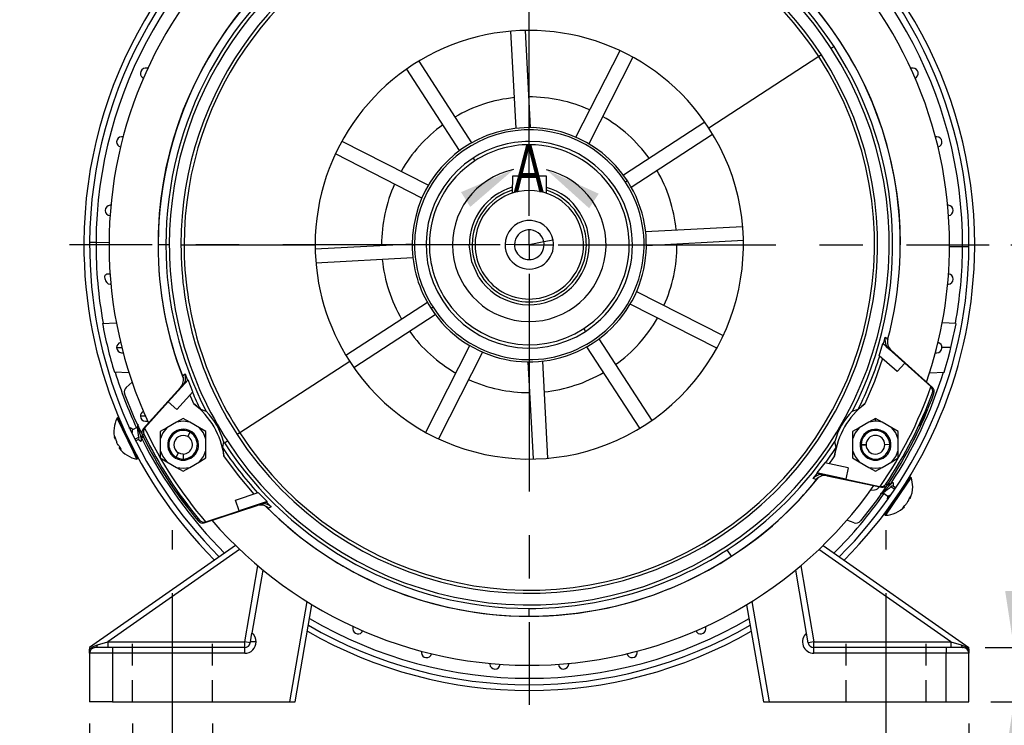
# Model space of a CAD drawing. Header units: inches. Extents: x 0 to 33, y 0 to 25.5.
# Tile 8 of 15: x 22.6 to 29.4, y 5.1 to 10. Entities that reach past the tile are written whole.
import ezdxf

# ---------------------------------------------------------------- set-up
doc = ezdxf.new("R2010")
doc.units = ezdxf.units.IN
doc.header["$LTSCALE"] = 3
doc.header["$MEASUREMENT"] = 0
doc.linetypes.add('CENTERX2', pattern=[0.8, 0.5, -0.1, 0.1, -0.1])
doc.linetypes.add('HIDDEN', pattern=[0.075, 0.05, -0.025])
doc.layers.add('CENTER', color=40, linetype='CENTERX2')
doc.layers.add('HIDDEN', color=102, linetype='HIDDEN')
doc.layers.add('DIMENSIONS', color=140, linetype='Continuous', lineweight=25)
doc.layers.add('TEXT', color=140, linetype='Continuous', lineweight=25)
doc.styles.add('SLDTEXTSTYLE0', font='TXT', dxfattribs={"width": 0.7})
doc.dimstyles.new('SLDDIMSTYLE0', dxfattribs={"dimtxt": 0.208333, "dimasz": 0.39, "dimexe": 0, "dimexo": 0.0625, "dimgap": 0.052083, "dimtad": 0, "dimtih": 1, "dimtoh": 1, "dimrnd": 1e-09, "dimdsep": 46, "dimtxsty": 'SLDTEXTSTYLE0', "dimsah": 1, "dimcen": 0.09, "dimadec": 0, "dimazin": 2, "dimtfac": 1, "dimtmove": 0, "dimatfit": 0, "dimfxl": 0, "dimfrac": 2, "dimtolj": 1, "dimtzin": 12, "dimarcsym": 0})
doc.dimstyles.new('SLDDIMSTYLE1', dxfattribs={"dimtxt": 0.208333, "dimasz": 0.39, "dimexe": 0, "dimexo": 0.0625, "dimgap": 0.052083, "dimtad": 0, "dimtih": 1, "dimtoh": 1, "dimrnd": 1e-09, "dimzin": 12, "dimdsep": 46, "dimtxsty": 'SLDTEXTSTYLE0', "dimsah": 1, "dimcen": 0.09, "dimadec": 0, "dimazin": 3, "dimtfac": 1, "dimtofl": 0, "dimtmove": 0, "dimatfit": 3, "dimfxl": 0, "dimfrac": 2, "dimtolj": 1, "dimtzin": 12, "dimarcsym": 0})
doc.dimstyles.new('SLDDIMSTYLE4', dxfattribs={"dimtxt": 0.208333, "dimasz": 0.39, "dimexe": 0, "dimexo": 0.0625, "dimgap": 0.052083, "dimtad": 0, "dimtih": 1, "dimtoh": 1, "dimrnd": 1e-09, "dimzin": 12, "dimdsep": 46, "dimtxsty": 'SLDTEXTSTYLE0', "dimsah": 1, "dimcen": 0, "dimadec": 0, "dimazin": 3, "dimtfac": 1, "dimtofl": 0, "dimtmove": 0, "dimatfit": 3, "dimfxl": 0, "dimfrac": 2, "dimtolj": 1, "dimtzin": 12, "dimarcsym": 0})

# ---------------------------------------------------------------- blocks, each defined once
blk = doc.blocks.new('_D_11')
at = {"layer": 'DIMENSIONS'}
for p, q in [((23.3547, 5.1509), (23.3547, 4.4251)), ((23.9059, 5.1509), (23.9059, 4.4251)), ((23.3547, 4.8001), (22.5615, 4.8001)), ((23.9059, 4.8001), (24.6559, 4.8001)), ((21.7556, 4.6673), (21.6856, 4.6673)), ((21.6856, 4.6673), (21.6856, 4.336)), ((22.3748, 4.6673), (22.4448, 4.6673)), ((22.4448, 4.6673), (22.4448, 4.336)), ((21.6856, 4.336), (21.7556, 4.336)), ((22.4448, 4.336), (22.3748, 4.336))]:
    blk.add_line(p, q, dxfattribs=at)
for points in [[(23.3547, 4.8001), (22.9647, 4.8601), (22.9647, 4.7401)], [(23.9059, 4.8001), (24.2959, 4.7401), (24.2959, 4.8601)]]:
    blk.add_solid(points, dxfattribs=at)
at = {"layer": 'DIMENSIONS', "char_height": 0.20833, "attachment_point": 1, "style": 'SLDTEXTSTYLE0'}
for s, insert in [('2X', (21.8852, 5.2481)), ('0.55', (21.7556, 4.9825)), ('14.0', (21.7556, 4.6045))]:
    blk.add_mtext(s, dxfattribs=dict(at, insert=insert))
blk = doc.blocks.new('_D_13')
at = {"layer": 'DIMENSIONS'}
for p, q in [((27.0874, 12.8993), (27.4773, 12.8993)), ((27.6573, 12.8993), (30.4446, 12.8993)), ((30.0696, 12.8993), (30.0696, 11.0533)), ((29.6734, 10.6745), (29.6034, 10.6745)), ((29.6034, 10.6745), (29.6034, 10.3432)), ((30.4659, 10.6745), (30.5359, 10.6745)), ((30.5359, 10.6745), (30.5359, 10.3432)), ((29.6034, 10.3432), (29.6734, 10.3432)), ((30.5359, 10.3432), (30.4659, 10.3432)), ((30.0696, 8.4505), (30.0696, 10.2965)), ((29.4118, 8.4505), (30.4446, 8.4505))]:
    blk.add_line(p, q, dxfattribs=at)
for points in [[(30.0696, 12.8993), (30.0096, 12.5093), (30.1296, 12.5093)], [(30.0696, 8.4505), (30.1296, 8.8405), (30.0096, 8.8405)]]:
    blk.add_solid(points, dxfattribs=at)
at = {"layer": 'DIMENSIONS', "char_height": 0.20833, "attachment_point": 1, "style": 'SLDTEXTSTYLE0'}
for s, insert in [('4.45', (29.76, 10.9897)), ('113.0', (29.6734, 10.6117))]:
    blk.add_mtext(s, dxfattribs=dict(at, insert=insert))
blk = doc.blocks.new('_D_14')
at = {"layer": 'DIMENSIONS'}
for p, q in [((29.4118, 8.4505), (30.4525, 8.4505)), ((30.0775, 8.4505), (30.0775, 7.2541)), ((29.7679, 6.8753), (29.6979, 6.8753)), ((29.6979, 6.8753), (29.6979, 6.544)), ((30.3871, 6.8753), (30.4571, 6.8753)), ((30.4571, 6.8753), (30.4571, 6.544)), ((29.6979, 6.544), (29.7679, 6.544)), ((30.4571, 6.544), (30.3871, 6.544)), ((30.0775, 5.3009), (30.0775, 6.4973)), ((29.2724, 5.3009), (30.4525, 5.3009))]:
    blk.add_line(p, q, dxfattribs=at)
for points in [[(30.0775, 8.4505), (30.0175, 8.0605), (30.1375, 8.0605)], [(30.0775, 5.3009), (30.1375, 5.6909), (30.0175, 5.6909)]]:
    blk.add_solid(points, dxfattribs=at)
at = {"layer": 'DIMENSIONS', "char_height": 0.20833, "attachment_point": 1, "style": 'SLDTEXTSTYLE0'}
for s, insert in [('3.15', (29.7679, 7.1905)), ('80.0', (29.7679, 6.8125))]:
    blk.add_mtext(s, dxfattribs=dict(at, insert=insert))
blk = doc.blocks.new('_D_15')
at = {"layer": 'DIMENSIONS'}
for p, q in [((23.0594, 5.1509), (23.0594, 4.8901)), ((29.1224, 5.1509), (29.1224, 3.2009)), ((23.0594, 4.7101), (23.0594, 3.2009)), ((23.0594, 3.5759), (25.4122, 3.5759)), ((25.6947, 3.5754), (25.6247, 3.5754)), ((25.6247, 3.5754), (25.6247, 3.2441)), ((26.4872, 3.5754), (26.5572, 3.5754)), ((26.5572, 3.5754), (26.5572, 3.2441)), ((29.1224, 3.5759), (26.7696, 3.5759)), ((25.6247, 3.2441), (25.6947, 3.2441)), ((26.5572, 3.2441), (26.4872, 3.2441))]:
    blk.add_line(p, q, dxfattribs=at)
for points in [[(23.0594, 3.5759), (23.4494, 3.5159), (23.4494, 3.6359)], [(29.1224, 3.5759), (28.7324, 3.6359), (28.7324, 3.5159)]]:
    blk.add_solid(points, dxfattribs=at)
at = {"layer": 'DIMENSIONS', "char_height": 0.20833, "attachment_point": 1, "style": 'SLDTEXTSTYLE0'}
for s, insert in [('6.06', (25.7813, 3.8906)), ('154.0', (25.6947, 3.5127))]:
    blk.add_mtext(s, dxfattribs=dict(at, insert=insert))
blk = doc.blocks.new('_D_16')
at = {"layer": 'DIMENSIONS'}
for p, q in [((29.4319, 5.6749), (29.4319, 6.4249)), ((29.2331, 5.6749), (29.8069, 5.6749)), ((29.2724, 5.3009), (29.8069, 5.3009)), ((29.4319, 4.7237), (29.4319, 5.3009)), ((29.6898, 4.7237), (29.4319, 4.7237)), ((30.0656, 4.7233), (29.9956, 4.7233)), ((29.9956, 4.7233), (29.9956, 4.392)), ((30.5115, 4.7233), (30.5815, 4.7233)), ((30.5815, 4.7233), (30.5815, 4.392)), ((29.9956, 4.392), (30.0656, 4.392)), ((30.5815, 4.392), (30.5115, 4.392))]:
    blk.add_line(p, q, dxfattribs=at)
for points in [[(29.4319, 5.6749), (29.4919, 6.0649), (29.3719, 6.0649)], [(29.4319, 5.3009), (29.3719, 4.9109), (29.4919, 4.9109)]]:
    blk.add_solid(points, dxfattribs=at)
at = {"layer": 'DIMENSIONS', "char_height": 0.20833, "attachment_point": 1, "style": 'SLDTEXTSTYLE0'}
for s, insert in [('0.37', (29.9789, 5.0385)), ('9.5', (30.0656, 4.6605))]:
    blk.add_mtext(s, dxfattribs=dict(at, insert=insert))
blk = doc.blocks.new('_D_17')
at = {"layer": 'DIMENSIONS'}
for p, q in [((22.7118, 11.3572), (22.6418, 11.3572)), ((22.6418, 11.3572), (22.6418, 11.0259)), ((23.5043, 11.3572), (23.5743, 11.3572)), ((23.5743, 11.3572), (23.5743, 11.0259)), ((23.8728, 11.3572), (23.6443, 11.3572)), ((24.5382, 10.4852), (23.8728, 11.3572)), ((22.6418, 11.0259), (22.7118, 11.0259)), ((23.5743, 11.0259), (23.5043, 11.0259))]:
    blk.add_line(p, q, dxfattribs=at)
blk.add_solid([(24.5382, 10.4852), (24.3493, 10.8316), (24.2539, 10.7588)], dxfattribs=at)
at = {"layer": 'DIMENSIONS', "char_height": 0.20833, "attachment_point": 1, "style": 'SLDTEXTSTYLE0'}
for s, insert in [('%%c', (22.641, 11.6724)), ('5.12', (22.9558, 11.6724)), ('130.0', (22.7118, 11.2944))]:
    blk.add_mtext(s, dxfattribs=dict(at, insert=insert))
blk = doc.blocks.new('SW_CENTERMARKSYMBOL_1')
at = {"layer": 'CENTER', "color": 0}
for p, q in [((0, 0.2), (0, 3.1709)), ((0, 0), (0, 0.1)), ((-0.2, 0), (-3.1709, 0)), ((0, 0), (-0.1, 0)), ((0, 0), (0, -0.1)), ((0, 0), (0.1, 0)), ((0.2, 0), (3.1709, 0)), ((0, -0.2), (0, -3.1709))]:
    blk.add_line(p, q, dxfattribs=at)

msp = doc.modelspace()

# ---------------------------------------------------------------- linework, layer by layer
for p, q in [((25.9996, 9.2524), (25.9646, 9.9215)), ((26.0629, 9.9266), (26.0979, 9.2576)), ((26.4128, 9.1906), (26.717, 9.7876)), ((28.1923, 9.8151), (28.1725, 9.8023)), ((25.3286, 9.7148), (25.6935, 9.1529)), ((26.8047, 9.7429), (26.5005, 9.1459)), ((28.087, 9.7468), (27.3291, 9.2546)), ((28.1051, 9.7585), (28.087, 9.7468)), ((23.4613, 9.6677), (23.4437, 9.667)), ((25.6109, 9.0993), (25.246, 9.6612)), ((28.7381, 9.667), (28.7205, 9.6677)), ((27.3016, 9.2954), (26.7398, 8.9305)), ((23.2906, 9.195), (23.2801, 9.1946)), ((26.7934, 8.848), (27.3552, 9.2129)), ((28.9018, 9.1946), (28.8913, 9.195)), ((24.7985, 9.1642), (25.3955, 8.8601)), ((26.0909, 9.1395), (26.0909, 9.1622)), ((25.3508, 8.7724), (24.7539, 9.0765)), ((25.7033, 9.0474), (25.7157, 9.0283)), ((25.9741, 8.9233), (25.9738, 8.8057)), ((26.2103, 8.9226), (25.9741, 8.9233)), ((26.21, 8.8051), (26.2103, 8.9226)), ((26.7678, 8.8901), (26.7546, 8.8815)), ((23.2061, 8.7223), (23.2017, 8.7222)), ((28.9801, 8.7222), (28.9758, 8.7223)), ((26.8928, 8.5418), (27.5619, 8.5769)), ((23.1037, 8.4649), (23.0595, 8.4651)), ((23.1934, 8.4644), (23.1037, 8.4649)), ((23.5854, 8.4505), (23.5319, 8.4505)), ((23.609, 8.4505), (23.5854, 8.4505)), ((23.6894, 8.4505), (23.7109, 8.4505)), ((23.7109, 8.4505), (24.6146, 8.4505)), ((24.6148, 8.4224), (25.2839, 8.4575)), ((25.1506, 8.4505), (25.0725, 8.4505)), ((25.2838, 8.4505), (25.2996, 8.4505)), ((25.9886, 8.4508), (25.9236, 8.451)), ((26.0909, 8.4505), (25.9886, 8.4508)), ((26.1914, 8.47), (26.0909, 8.4505)), ((26.0909, 8.4505), (26.1933, 8.4502)), ((26.2552, 8.4824), (26.1914, 8.47)), ((26.1933, 8.4502), (26.2583, 8.45)), ((26.7799, 8.4505), (26.8026, 8.4505)), ((27.567, 8.4786), (26.898, 8.4435)), ((27.1094, 8.4505), (27.5673, 8.4505)), ((29.0782, 8.4361), (28.9885, 8.4366)), ((29.1224, 8.4359), (29.0782, 8.4361)), ((25.289, 8.3592), (24.62, 8.3241)), ((23.2061, 8.1787), (23.2017, 8.1788)), ((28.9758, 8.1787), (28.9801, 8.1788)), ((26.8311, 8.1286), (27.428, 7.8245)), ((25.3885, 8.053), (24.8266, 7.6881)), ((25.4273, 8.0195), (25.4141, 8.0109)), ((27.3833, 7.7368), (26.7864, 8.0409)), ((24.8802, 7.6056), (25.4421, 7.9705)), ((23.1482, 7.9089), (23.2437, 7.9123)), ((29.0333, 7.9089), (28.9381, 7.9123)), ((26.4662, 7.8727), (26.4786, 7.8536)), ((28.5323, 7.7671), (28.5447, 7.8132)), ((28.5447, 7.8132), (28.5622, 7.8022)), ((23.2459, 7.7418), (23.2813, 7.7419)), ((25.3772, 7.1581), (25.6814, 7.7551)), ((26.8533, 7.1862), (26.4884, 7.7481)), ((26.571, 7.8017), (26.9359, 7.2398)), ((28.5036, 7.6855), (28.5274, 7.7695)), ((28.5274, 7.7695), (28.6796, 7.6348)), ((28.5328, 7.7668), (28.5274, 7.7695)), ((28.5532, 7.7543), (28.5519, 7.7498)), ((28.5519, 7.7498), (28.5693, 7.7341)), ((28.5693, 7.7341), (28.5532, 7.7543)), ((28.9979, 7.7418), (28.936, 7.7418)), ((23.2801, 7.7064), (23.2902, 7.7073)), ((23.2801, 7.7064), (23.2906, 7.706)), ((25.7691, 7.7104), (25.4649, 7.1134)), ((28.6269, 7.5763), (28.5036, 7.6855)), ((28.5858, 7.7236), (28.5693, 7.7341)), ((28.8702, 7.4675), (28.5858, 7.7236)), ((28.8913, 7.706), (28.9018, 7.7064)), ((24.8527, 7.6464), (24.0949, 7.1543)), ((26.119, 6.9744), (26.0839, 7.6434)), ((26.1822, 7.6486), (26.2173, 6.9795)), ((28.6796, 7.6348), (28.6269, 7.5763)), ((28.6796, 7.6348), (28.8591, 7.4732)), ((23.3309, 7.5684), (23.2307, 7.5719)), ((23.7009, 7.5474), (23.7172, 7.5602)), ((28.8517, 7.5684), (28.9519, 7.5719)), ((23.3117, 7.4675), (23.3522, 7.504)), ((23.6017, 7.3687), (23.739, 7.5186)), ((23.701, 7.479), (23.6857, 7.4668)), ((23.7149, 7.5008), (23.701, 7.479)), ((23.701, 7.479), (23.7167, 7.4964)), ((23.7167, 7.4964), (23.7149, 7.5008)), ((23.739, 7.5186), (23.7339, 7.5153)), ((23.7714, 7.4374), (23.739, 7.5186)), ((26.0909, 7.5102), (26.0909, 7.4321)), ((28.8591, 7.4732), (28.8702, 7.4675)), ((28.8605, 7.4719), (28.8591, 7.4732)), ((23.6857, 7.4668), (23.4297, 7.1824)), ((23.6602, 7.316), (23.7714, 7.4374)), ((28.8808, 7.4247), (28.8705, 7.43)), ((23.6017, 7.3687), (23.4401, 7.1892)), ((23.6602, 7.316), (23.6017, 7.3687)), ((23.4449, 7.2695), (23.4095, 7.2694)), ((23.8231, 7.3174), (23.8629, 7.3043)), ((28.3181, 7.3027), (28.3588, 7.3173)), ((23.2561, 7.2595), (23.249, 7.2561)), ((23.3614, 7.0227), (23.249, 7.2561)), ((23.3685, 7.0261), (23.2561, 7.2595)), ((23.4437, 7.234), (23.4604, 7.2354)), ((23.4437, 7.234), (23.4613, 7.2334)), ((23.659, 7.2283), (23.592, 7.1896)), ((23.7042, 7.2544), (23.659, 7.2283)), ((23.7495, 7.2283), (23.7042, 7.2544)), ((23.8165, 7.1896), (23.7495, 7.2283)), ((28.4324, 7.2283), (28.3654, 7.1896)), ((28.4776, 7.2544), (28.4324, 7.2283)), ((28.4776, 7.2347), (28.4324, 7.2283)), ((28.4776, 7.2347), (28.4776, 7.2544)), ((28.5229, 7.2283), (28.4776, 7.2544)), ((28.5898, 7.1896), (28.5229, 7.2283)), ((23.3898, 7.1928), (23.3554, 7.1763)), ((23.4333, 7.145), (23.4236, 7.1387)), ((23.4297, 7.1824), (23.4401, 7.1892)), ((23.4388, 7.1878), (23.4401, 7.1892)), ((23.592, 7.1896), (23.5468, 7.1635)), ((23.5468, 7.1635), (23.5468, 7.1112)), ((23.655, 7.1578), (23.6511, 7.1646)), ((23.7042, 7.1788), (23.7042, 7.171)), ((23.7361, 7.1284), (23.753, 7.1581)), ((23.8617, 7.1635), (23.8165, 7.1896)), ((23.8617, 7.1112), (23.8617, 7.1635)), ((24.0949, 7.1543), (24.0768, 7.1425)), ((28.3654, 7.1896), (28.3201, 7.1635)), ((28.3201, 7.1635), (28.3201, 7.1112)), ((28.5308, 7.1646), (28.5268, 7.1578)), ((28.6351, 7.1635), (28.5898, 7.1896)), ((28.6351, 7.1112), (28.6351, 7.1635)), ((28.7583, 7.1387), (28.6961, 7.0211)), ((23.2347, 7.1252), (23.2318, 7.1238)), ((23.2329, 7.1177), (23.2318, 7.1238)), ((23.2373, 7.1198), (23.2329, 7.1177)), ((23.2339, 7.1269), (23.2361, 7.1223)), ((23.2343, 7.1121), (23.2393, 7.1145)), ((23.2428, 7.1009), (23.2439, 7.0948)), ((23.371, 7.1119), (23.3993, 7.1255)), ((23.3975, 7.1091), (23.3772, 7.0993)), ((23.4309, 7.1252), (23.4198, 7.1199)), ((23.5468, 7.1112), (23.5468, 7.0339)), ((23.8027, 7.0726), (23.8105, 7.0726)), ((23.8617, 7.0339), (23.8617, 7.1112)), ((23.9812, 7.0804), (23.9756, 7.0531)), ((23.9833, 7.0956), (23.9812, 7.0804)), ((23.9896, 7.0859), (24.0094, 7.0987)), ((28.2062, 7.053), (28.1976, 7.0941)), ((28.3201, 7.1112), (28.3201, 7.0339)), ((28.3792, 7.0726), (28.4133, 7.0726)), ((28.4133, 7.0722), (28.3792, 7.072)), ((28.4133, 7.0722), (28.4133, 7.0726)), ((28.576, 7.0731), (28.5419, 7.0729)), ((28.576, 7.0726), (28.5839, 7.0726)), ((28.6351, 7.0339), (28.6351, 7.1112)), ((23.264, 7.0505), (23.2694, 7.0532)), ((23.2666, 7.0477), (23.271, 7.0498)), ((23.2698, 7.0524), (23.2724, 7.047)), ((23.2732, 7.0452), (23.2703, 7.0438)), ((23.3614, 7.0227), (23.3685, 7.0261)), ((23.3857, 6.9723), (23.3614, 7.0227)), ((23.3928, 6.9757), (23.3685, 7.0261)), ((23.5468, 7.0339), (23.5468, 6.9816)), ((23.6555, 6.987), (23.6724, 7.0167)), ((23.7042, 7.0082), (23.7042, 6.9741)), ((23.8617, 6.9816), (23.8617, 7.0339)), ((28.3201, 7.0339), (28.3201, 6.9816)), ((28.6351, 6.9816), (28.6351, 7.0339)), ((23.3928, 6.9757), (23.3857, 6.9723)), ((23.5468, 6.9816), (23.592, 6.9555)), ((23.592, 6.9555), (23.659, 6.9168)), ((23.7495, 6.9168), (23.8165, 6.9555)), ((23.7535, 6.9873), (23.7574, 6.9805)), ((23.8165, 6.9555), (23.8617, 6.9816)), ((28.128, 6.9483), (28.074, 6.8796)), ((28.2888, 6.9127), (28.128, 6.9483)), ((28.3201, 6.9816), (28.3654, 6.9555)), ((28.3654, 6.9555), (28.4324, 6.9168)), ((28.4284, 6.9873), (28.4245, 6.9805)), ((28.5229, 6.9168), (28.5898, 6.9555)), ((28.5898, 6.9555), (28.6351, 6.9816)), ((23.6212, 6.7964), (23.5505, 6.9091)), ((23.659, 6.9168), (23.7042, 6.8907)), ((23.7042, 6.8907), (23.7495, 6.9168)), ((28.2724, 6.8357), (28.074, 6.8796)), ((28.074, 6.8796), (28.0793, 6.8769)), ((28.1043, 6.8714), (28.1014, 6.8677)), ((28.1014, 6.8677), (28.1273, 6.8665)), ((28.1273, 6.8665), (28.1043, 6.8714)), ((28.1273, 6.8665), (28.1454, 6.8594)), ((28.1454, 6.8594), (28.5197, 6.7798)), ((28.2888, 6.9127), (28.2724, 6.8357)), ((28.4324, 6.9168), (28.4776, 6.8907)), ((28.4776, 6.8907), (28.5229, 6.9168)), ((28.068, 6.8323), (28.0489, 6.84)), ((28.2724, 6.8357), (28.5087, 6.7854)), ((28.6857, 6.805), (28.5398, 6.5909)), ((28.6922, 6.8006), (28.5463, 6.5865)), ((28.5503, 6.8017), (28.5606, 6.7964)), ((28.5687, 6.8095), (28.5788, 6.8026)), ((28.5993, 6.7886), (28.6179, 6.7759)), ((28.7172, 6.8512), (28.6857, 6.805)), ((28.6922, 6.8006), (28.6857, 6.805)), ((28.7237, 6.8468), (28.6922, 6.8006)), ((28.7172, 6.8512), (28.7237, 6.8468)), ((24.0658, 6.6914), (24.222, 6.7436)), ((24.222, 6.7436), (24.2829, 6.6809)), ((28.4447, 6.7606), (28.4717, 6.7615)), ((28.5197, 6.7798), (28.5087, 6.7854)), ((28.5106, 6.7851), (28.5087, 6.7854)), ((28.5307, 6.7401), (28.5622, 6.7186)), ((28.6102, 6.7643), (28.5842, 6.782)), ((23.8501, 6.5351), (24.214, 6.6534)), ((24.0902, 6.6165), (24.0658, 6.6914)), ((24.2829, 6.6809), (24.0902, 6.6165)), ((24.214, 6.6534), (24.2313, 6.6624)), ((24.2313, 6.6624), (24.2536, 6.6696)), ((24.2313, 6.6624), (24.2569, 6.6662)), ((24.2569, 6.6662), (24.2536, 6.6696)), ((24.2779, 6.6777), (24.2829, 6.6809)), ((24.2784, 6.678), (24.3121, 6.6441)), ((28.6838, 6.6587), (28.6885, 6.6628)), ((28.7168, 6.7023), (28.7118, 6.7057)), ((28.7123, 6.7064), (28.7157, 6.7114)), ((28.7179, 6.706), (28.7139, 6.7087)), ((28.7168, 6.7129), (28.7195, 6.7111)), ((23.8604, 6.5418), (24.0902, 6.6165)), ((24.3121, 6.6441), (24.2938, 6.6345)), ((28.5398, 6.5909), (28.5463, 6.5865)), ((28.6657, 6.638), (28.6686, 6.6422)), ((28.6668, 6.6396), (28.6695, 6.6377)), ((28.6742, 6.6418), (28.6695, 6.6377)), ((28.6702, 6.6445), (28.6742, 6.6418)), ((28.6783, 6.6458), (28.6737, 6.6489)), ((23.8077, 6.5473), (23.8174, 6.5536)), ((23.8604, 6.5418), (23.8501, 6.5351)), ((23.8604, 6.5418), (23.8587, 6.5413)), ((28.3318, 6.5351), (28.2799, 6.552)), ((24.0649, 6.3789), (23.0594, 5.6749)), ((24.0938, 6.3511), (23.1843, 5.7143)), ((27.4847, 6.3043), (27.4556, 6.3492)), ((28.9976, 5.7143), (28.0881, 6.3511)), ((28.117, 6.3789), (29.1224, 5.6749)), ((24.1286, 5.7143), (24.2192, 6.2385)), ((24.2541, 6.2095), (24.179, 5.7748)), ((28.0028, 5.7748), (27.9278, 6.2095)), ((27.9627, 6.2385), (28.0532, 5.7143)), ((24.5563, 5.9927), (24.4368, 5.3009)), ((27.6256, 5.9927), (27.7451, 5.3009)), ((24.4768, 5.3009), (24.5924, 5.9705)), ((26.0909, 5.8914), (26.0909, 5.945)), ((27.5895, 5.9705), (27.7051, 5.3009)), ((24.1686, 5.7143), (24.179, 5.7748)), ((24.8738, 5.8209), (24.8744, 5.8033)), ((27.3075, 5.8033), (27.3081, 5.8209)), ((28.0144, 5.7076), (28.0028, 5.7748)), ((23.1129, 5.6942), (23.1843, 5.7143)), ((23.1843, 5.7143), (23.1843, 5.6749)), ((23.1843, 5.7143), (24.1286, 5.7143)), ((24.1674, 5.7076), (24.1286, 5.7143)), ((24.1286, 5.6749), (24.1286, 5.7143)), ((24.1674, 5.7076), (24.1686, 5.7143)), ((24.2074, 5.7143), (24.1686, 5.7143)), ((28.0532, 5.7143), (28.0144, 5.7076)), ((28.0532, 5.7143), (28.9976, 5.7143)), ((28.0532, 5.6749), (28.0532, 5.7143)), ((28.9976, 5.7143), (28.9976, 5.6749)), ((28.9976, 5.7143), (29.069, 5.6942)), ((23.0594, 5.6355), (23.0594, 5.6645)), ((23.0594, 5.6355), (23.0594, 5.3009)), ((23.2169, 5.6355), (23.0594, 5.6355)), ((23.2169, 5.6749), (23.0988, 5.6749)), ((23.2169, 5.6749), (23.2169, 5.6355)), ((24.1286, 5.6749), (23.2169, 5.6749)), ((23.2169, 5.6355), (23.2169, 5.3009)), ((24.1286, 5.6355), (23.2169, 5.6355)), ((24.1286, 5.6355), (24.1286, 5.6749)), ((25.3465, 5.6502), (25.3468, 5.6396)), ((26.835, 5.6396), (26.8354, 5.6502)), ((28.0532, 5.6355), (28.0532, 5.6749)), ((28.9649, 5.6749), (28.0532, 5.6749)), ((28.9649, 5.6355), (28.0532, 5.6355)), ((28.9649, 5.6749), (28.9649, 5.6355)), ((29.0831, 5.6749), (28.9649, 5.6749)), ((28.9976, 5.6749), (28.9649, 5.6749)), ((28.9649, 5.3009), (28.9649, 5.6355)), ((29.1224, 5.6355), (28.9649, 5.6355)), ((29.1224, 5.6645), (29.1224, 5.6355)), ((29.1224, 5.3009), (29.1224, 5.6355)), ((25.8191, 5.5657), (25.8193, 5.5613)), ((26.3626, 5.5613), (26.3627, 5.5657)), ((23.2169, 5.3009), (23.0594, 5.3009)), ((23.2169, 5.3009), (24.4368, 5.3009)), ((24.4368, 5.3009), (24.4768, 5.3009)), ((27.7051, 5.3009), (27.7451, 5.3009)), ((27.7451, 5.3009), (28.9649, 5.3009)), ((28.9649, 5.3009), (29.1224, 5.3009))]:
    msp.add_line(p, q)
at = {"flags": 128}
for points in [[(25.7442, 8.2254), (25.6946, 8.3331), (25.6775, 8.4505)], [(23.1675, 8.2143), (23.1651, 8.2312), (23.1656, 8.2357), (23.1668, 8.2395), (23.169, 8.2427), (23.172, 8.2455), (23.1788, 8.2491), (23.1862, 8.2506), (23.201, 8.2498)], [(28.9518, 7.5741), (28.9516, 7.5735), (28.9565, 7.5893), (28.9657, 7.6207), (28.9783, 7.6657), (28.9927, 7.7205), (28.9979, 7.7418)], [(28.5267, 7.6666), (28.4701, 7.5087), (28.4033, 7.355)], [(23.7172, 7.5602), (23.7291, 7.5292), (23.7344, 7.5156)], [(23.4324, 7.1226), (23.3676, 7.2593), (23.3011, 7.4247)], [(23.7785, 7.355), (23.7643, 7.3855), (23.7505, 7.4162)], [(23.3919, 7.2132), (23.3907, 7.2012), (23.3894, 7.1894)], [(23.4128, 7.0972), (23.4176, 7.0987), (23.4162, 7.1138), (23.4098, 7.1389), (23.4014, 7.1681), (23.3944, 7.1948), (23.3918, 7.212), (23.3922, 7.2125)], [(23.7495, 7.2283), (23.7042, 7.2347), (23.659, 7.2283)], [(23.2317, 7.13), (23.2325, 7.1294), (23.2339, 7.1269)], [(23.3011, 7.1671), (23.3008, 7.1675), (23.2988, 7.1708)], [(23.3355, 7.1842), (23.3352, 7.1866), (23.3401, 7.1882)], [(23.3606, 7.175), (23.3504, 7.1815), (23.34, 7.1882)], [(23.3557, 7.1758), (23.3544, 7.1754), (23.353, 7.1703), (23.3535, 7.1613), (23.354, 7.1579)], [(23.4198, 7.1354), (23.4204, 7.127), (23.42, 7.1239)], [(23.592, 7.1896), (23.5638, 7.1536), (23.5468, 7.1112)], [(23.8617, 7.1112), (23.8447, 7.1536), (23.8165, 7.1896)], [(28.3654, 7.1896), (28.3372, 7.1536), (28.3201, 7.1112)], [(28.6351, 7.1112), (28.6181, 7.1536), (28.5898, 7.1896)], [(28.7612, 7.1489), (28.7608, 7.1452), (28.7583, 7.1387)], [(23.2552, 7.0706), (23.2538, 7.0726), (23.2533, 7.0734)], [(23.3409, 7.0833), (23.3404, 7.0848), (23.3403, 7.0851)], [(23.3956, 7.1082), (23.4024, 7.1039), (23.4128, 7.0971)], [(23.4178, 7.0998), (23.419, 7.1118), (23.4202, 7.1236)], [(23.2666, 7.0477), (23.2648, 7.0498), (23.264, 7.0505)], [(23.2724, 7.047), (23.2738, 7.0439), (23.2742, 7.042), (23.2736, 7.0414), (23.272, 7.0423), (23.2703, 7.0438)], [(23.5468, 7.0339), (23.5638, 6.9915), (23.592, 6.9555)], [(23.7042, 7.0082), (23.6878, 7.0104), (23.6724, 7.0167)], [(23.8165, 6.9555), (23.8447, 6.9915), (23.8617, 7.0339)], [(24.1941, 6.7331), (24.0858, 6.861), (23.986, 6.9957)], [(28.1959, 6.9957), (28.1766, 6.9681), (28.1569, 6.9407)], [(28.3201, 7.0339), (28.3372, 6.9915), (28.3654, 6.9555)], [(28.5898, 6.9555), (28.6181, 6.9915), (28.6351, 7.0339)], [(23.659, 6.9168), (23.7042, 6.9104), (23.7495, 6.9168)], [(28.0489, 6.84), (28.0697, 6.8657), (28.0788, 6.8771)], [(28.4324, 6.9168), (28.4776, 6.9104), (28.5229, 6.9168)], [(23.6286, 6.7888), (23.6256, 6.791), (23.6212, 6.7964)], [(28.5702, 6.8121), (28.4842, 6.6876), (28.3742, 6.5473)], [(28.602, 6.8078), (28.5983, 6.8113), (28.5859, 6.8025), (28.5674, 6.7844), (28.5463, 6.7625), (28.5267, 6.7431), (28.5131, 6.7322), (28.5125, 6.7323)], [(28.5655, 6.7948), (28.5723, 6.7995), (28.5753, 6.8007)], [(28.5972, 6.8108), (28.5863, 6.8059), (28.5754, 6.8011)], [(28.6011, 6.7874), (28.6014, 6.7955), (28.602, 6.8079)], [(28.512, 6.7317), (28.5229, 6.7367), (28.5338, 6.7415)], [(28.5625, 6.7191), (28.5634, 6.7182), (28.5686, 6.7195), (28.5761, 6.7244), (28.5828, 6.7297)], [(28.65, 6.7525), (28.6489, 6.7513), (28.6487, 6.7511)], [(28.5605, 6.7198), (28.5602, 6.7116), (28.5595, 6.6993)], [(28.5973, 6.6761), (28.5971, 6.6757), (28.5953, 6.6723)], [(28.7047, 6.6866), (28.7028, 6.6824), (28.7023, 6.6816)], [(28.7157, 6.7114), (28.7177, 6.7141), (28.7191, 6.7154), (28.7199, 6.7152), (28.7199, 6.7133), (28.7195, 6.7111)], [(28.7179, 6.706), (28.7171, 6.7034), (28.7168, 6.7023)], [(28.6641, 6.6346), (28.6642, 6.6356), (28.6657, 6.638)], [(23.0594, 5.6645), (23.0849, 5.6823), (23.1129, 5.6942)], [(23.0594, 5.6749), (23.0594, 5.6723), (23.0594, 5.6645)], [(23.1129, 5.6942), (23.1117, 5.69), (23.1103, 5.6862), (23.1087, 5.6829), (23.1069, 5.6801), (23.105, 5.6778), (23.103, 5.6762), (23.1009, 5.6752), (23.0988, 5.6749)], [(29.069, 5.6942), (29.0702, 5.69), (29.0716, 5.6862), (29.0732, 5.6829), (29.075, 5.6801), (29.0769, 5.6778), (29.0789, 5.6762), (29.0809, 5.6752), (29.0831, 5.6749)], [(29.069, 5.6942), (29.097, 5.6823), (29.1224, 5.6645)], [(29.1224, 5.6645), (29.1224, 5.6723), (29.1224, 5.6749)]]:
    msp.add_lwpolyline(points, dxfattribs=at)
for centre, radius, start, end in [((26.0909, 8.4505), 3.0709, 119.85161, 179.72447), ((26.0909, 8.4505), 3.0315, 120.25895, 179.72447), ((26.0909, 8.4505), 3.0315, 0, 59.71119), ((26.0909, 8.4505), 3.0709, 0, 60.13228), ((26.0909, 8.4505), 2.9873, 120.80723, 179.72447), ((26.0909, 8.4505), 2.9873, 359.72447, 59.23142), ((26.0909, 8.4505), 2.482, 32.99954, 180.00046), ((26.0909, 8.4505), 2.5056, 33, 87.22455), ((26.0982, 8.4538), 2.5522, 359.92689, 81.11031), ((26.1017, 8.4575), 2.5474, 344.9188, 81.0812), ((26.0815, 8.4549), 2.5501, 104.82895, 180.09885), ((26.0909, 8.4505), 2.4016, 33, 180), ((26.0909, 8.4505), 2.38, 33, 180), ((26.0909, 8.4505), 2.8976, 131.71761, 180), ((26.0909, 8.4505), 2.5591, 123, 180), ((26.0909, 8.4505), 2.8976, 0, 48.28239), ((26.0909, 8.4505), 2.5056, 123, 180), ((26.0909, 8.4505), 1.4764, 33, 180), ((26.0909, 8.4505), 2.482, 213, 33), ((26.0909, 8.4505), 2.5056, 332.73494, 33), ((26.0909, 8.4505), 2.4016, 213, 33), ((26.0909, 8.4505), 2.38, 213, 33), ((23.4449, 9.6316), 0.0354, 91.97017, 180.02965), ((28.7369, 9.6316), 0.0355, 293.70436, 88.00001), ((23.445, 9.6316), 0.0355, 180, 246.29564), ((26.0909, 8.4505), 1.0184, 95.76973, 120.23027), ((26.0909, 8.4505), 1.0184, 65.76973, 90.23027), ((26.0909, 8.4505), 1.0184, 35.76973, 60.23027), ((26.0909, 8.4505), 1.4764, 213, 33), ((26.0909, 8.4505), 1.0184, 125.76973, 150.23027), ((26.0909, 8.4505), 0.8071, 33, 180), ((26.0909, 8.4505), 0.7913, 32.99994, 179.9999), ((23.2813, 9.1592), 0.0354, 91.9693, 180.03056), ((28.9006, 9.1592), 0.0355, 283.80224, 88.00349), ((23.2813, 9.1592), 0.0355, 180, 256.19428), ((26.0909, 8.4505), 0.7117, 90, 123), ((26.0909, 8.4505), 0.689, 90, 123), ((26.0909, 8.4505), 0.7117, 0, 90), ((26.0909, 8.4505), 0.689, 33, 90), ((26.0909, 8.4505), 0.7117, 123, 303), ((26.0909, 8.4505), 0.689, 123, 180), ((26.0909, 8.4505), 1.0184, 5.76973, 30.23027), ((26.0909, 8.4505), 1.0184, 155.76973, 180), ((26.0909, 8.4505), 0.8071, 213, 33), ((26.0909, 8.4505), 0.7913, 213, 33), ((26.0908, 8.4506), 0.4132, 106.43002, 180.01029), ((26.0909, 8.4505), 0.3937, 107.3009, 179.84329), ((26.1061, 8.4678), 0.3914, 32.08468, 74.57758), ((26.0909, 8.4505), 0.3937, 11, 72.38569), ((26.0909, 8.4505), 0.689, 0, 33), ((26.0909, 8.4505), 0.374, 11, 179.84329), ((23.2029, 8.6867), 0.0354, 91.96832, 180.03159), ((28.9789, 8.6867), 0.0355, 274.32148, 88.00407), ((23.203, 8.6867), 0.0355, 180, 265.67446), ((26.0909, 8.4505), 0.4134, 213, 33), ((26.0909, 8.4505), 0.1673, 11, 179.84329), ((26.0909, 8.4505), 0.1024, 11, 179.84329), ((26.0909, 8.4505), 0.374, 359.84329, 11), ((26.0909, 8.4505), 0.3937, 359.84329, 11), ((26.0909, 8.4505), 3.0709, 179.72447, 225.03004), ((26.0909, 8.4505), 3.0315, 179.72447, 225.16168), ((26.0909, 8.4505), 2.9873, 179.72447, 190.44193), ((26.0909, 8.4505), 2.8976, 180, 205.06457), ((25.9961, 8.4392), 2.4647, 179.73758, 201.59771), ((25.9912, 8.4386), 2.4593, 179.72282, 201.54131), ((26.0909, 8.4505), 2.5056, 180, 207.22455), ((26.0903, 8.4503), 2.4813, 179.99565, 213.00436), ((26.0909, 8.4505), 2.4016, 180, 213), ((26.0909, 8.4505), 2.38, 180, 213), ((26.0909, 8.4505), 1.4764, 180, 213), ((26.0909, 8.4505), 1.0184, 180, 180.23027), ((26.0909, 8.4505), 0.8071, 180, 213), ((26.0909, 8.4505), 0.7913, 180.00086, 213.00086), ((26.0909, 8.4505), 0.689, 180, 213), ((26.0909, 8.4505), 0.3937, 179.84329, 359.84329), ((26.0909, 8.4505), 0.374, 179.84329, 359.84329), ((26.0909, 8.4505), 0.1673, 179.84329, 359.84329), ((26.0909, 8.4505), 0.1024, 179.84329, 359.84329), ((26.0909, 8.4505), 0.1024, 359.84329, 11), ((26.0909, 8.4505), 0.1673, 359.84329, 11), ((26.0909, 8.4505), 0.689, 303, 0), ((26.0909, 8.4505), 0.7117, 303, 360), ((26.0909, 8.4505), 1.0184, 335.76973, 0), ((26.0909, 8.4505), 1.0184, 360, 0.23027), ((26.0909, 8.4505), 3.0315, 314.83832, 359.72447), ((26.0909, 8.4505), 3.0709, 314.96996, 359.72447), ((26.0909, 8.4505), 2.8976, 340.93543, 0), ((26.0909, 8.4505), 2.9873, 349.55807, 359.72447), ((26.0909, 8.4505), 3.0315, 359.72447, 0), ((26.0909, 8.4505), 3.0709, 359.72447, 0), ((26.0909, 8.4505), 1.0184, 185.76973, 210.23027), ((23.203, 8.2143), 0.0355, 180.00349, 267.99639), ((28.9789, 8.2143), 0.0355, 271.99997, 85.67446), ((26.0909, 8.4505), 0.689, 213, 303), ((26.0909, 8.4505), 1.0184, 305.76973, 330.23027), ((26.0909, 8.4505), 2.9921, 190.42814, 197.07629), ((26.0947, 8.4497), 2.9883, 346.29772, 349.52963), ((26.0909, 8.4505), 1.0184, 215.76973, 240.23027), ((28.6259, 7.7948), 0.0832, 167.29643, 209.12854), ((23.2813, 7.7418), 0.0355, 103.80789, 180), ((23.2813, 7.7418), 0.0355, 180, 268.00001), ((27.703, 6.8139), 1.2636, 47.79225, 48.95367), ((28.6385, 7.7822), 0.0788, 165.32423, 228.02238), ((28.9006, 7.7418), 0.0355, 271.99995, 76.19429), ((26.0909, 8.4505), 2.5352, 333.44963, 342.36494), ((26.0909, 8.4505), 2.9873, 197.10848, 204.96933), ((23.6272, 7.5196), 0.0788, 317.97762, 20.67577), ((23.6386, 7.5335), 0.0831, 336.82675, 18.74828), ((26.0909, 8.4505), 1.0184, 275.76973, 300.23027), ((26.0909, 8.4505), 2.9873, 326.54496, 342.89152), ((23.3381, 7.4383), 0.0394, 132, 200.18814), ((24.6606, 6.6527), 1.266, 137.04746, 138.20663), ((26.0909, 8.4505), 1.0184, 245.76973, 270), ((26.0813, 8.4554), 2.9481, 325.48848, 340.51152), ((28.8317, 7.4429), 0.0408, 341.51986, 45.22397), ((28.8438, 7.4383), 0.0394, 339.81186, 48), ((26.0909, 8.4505), 2.5352, 203.63506, 206.54884), ((26.0909, 8.4505), 1.0184, 270, 270.23027), ((26.0806, 8.4558), 2.9724, 326.18814, 339.81186), ((26.0915, 8.4502), 2.9719, 326.1868, 339.8132), ((23.44, 6.92), 0.5512, 7.89274, 52.10726), ((25.6377, 9.5119), 2.8476, 229.24082, 230.41335), ((28.7419, 6.92), 0.5512, 127.89274, 172.10726), ((26.8403, 9.1595), 2.3874, 309.49918, 310.89927), ((23.445, 7.2694), 0.0355, 113.7043, 180.00004), ((23.445, 7.2694), 0.0355, 180, 268.00001), ((23.5056, 6.9591), 0.4968, 15.95126, 44.00823), ((28.639, 6.9782), 0.4564, 134.67888, 165.28061), ((28.3715, 7.4501), 0.4798, 328.75091, 343.86417), ((29.6196, 6.9025), 0.8895, 152.23992, 160.37516), ((23.4237, 7.1655), 0.1969, 152.59437, 195.5413), ((28.4776, 7.0726), 0.1622, 73.79475, 90), ((23.2395, 7.127), 0.0084, 158.92398, 202.12819), ((20.614, 6.7375), 2.8122, 7.92988, 9.24195), ((23.4589, 7.1561), 0.0394, 138, 206.18814), ((26.0904, 8.4502), 2.9719, 206.1868, 219.8132), ((23.4705, 7.1619), 0.0408, 140.75962, 204.49425), ((26.1006, 8.4568), 2.9724, 206.18814, 219.81186), ((26.1, 8.4564), 2.9481, 205.48848, 220.51152), ((23.7042, 7.0726), 0.1063, 120, 300), ((23.7042, 7.0726), 0.0984, 60.33739, 240.33739), ((23.7042, 7.0726), 0.0643, 60.33739, 240.33739), ((23.7042, 7.0726), 0.1063, 90, 120), ((23.7042, 7.0726), 0.1063, 0, 90), ((23.7042, 7.0726), 0.0984, 270, 60.33739), ((23.7042, 7.0726), 0.0643, 270, 60.33739), ((28.4776, 7.0726), 0.1063, 60, 240), ((28.4776, 7.0726), 0.0984, 0.33739, 180), ((28.4776, 7.0726), 0.0643, 0.33739, 180), ((28.4776, 7.0726), 0.1063, 0, 60), ((23.2742, 7.1249), 0.0419, 189.97662, 197.69369), ((23.1621, 7.0875), 0.0818, 9.45494, 25.20957), ((23.2918, 7.1056), 0.0491, 192.66478, 218.78416), ((23.3197, 7.1336), 0.0885, 221.65478, 225.10542), ((23.206, 7.0227), 0.0703, 24.94097, 43.29241), ((23.3678, 7.073), 0.0197, 192.94986, 205.77405), ((23.3805, 7.1192), 0.0198, 329.31547, 18.40736), ((26.0909, 8.4505), 2.9873, 206.5558, 225.31374), ((23.7042, 7.0726), 0.1063, 300, 0), ((26.0909, 8.4505), 2.5056, 212.73494, 213), ((26.0909, 8.4505), 2.5056, 213, 270), ((26.0909, 8.4505), 2.5056, 303, 327.22455), ((28.4776, 7.0726), 0.0984, 180.33739, 0.33739), ((28.4776, 7.0726), 0.0984, 180, 180.33739), ((28.4776, 7.0726), 0.0643, 180.33739, 0.33739), ((28.4776, 7.0726), 0.1063, 240, 0), ((23.4237, 7.1655), 0.1969, 215.91553, 258.85458), ((23.3327, 7.1065), 0.0885, 221.65478, 225.10542), ((26.3303, 7.4471), 2.3874, 189.49918, 190.89927), ((26.0909, 8.4505), 2.5352, 213.44963, 222.36494), ((26.0909, 8.4505), 2.5352, 323.63506, 326.54884), ((25.3983, 7.5273), 2.8476, 349.24082, 350.41335), ((23.7042, 7.0726), 0.0984, 240.33739, 270), ((28.1113, 6.7852), 0.0831, 96.83469, 138.74034), ((28.129, 6.7823), 0.0788, 77.97762, 140.67577), ((28.3631, 8.1107), 1.266, 257.04746, 258.20663), ((26.0909, 8.4505), 2.8976, 220.93543, 325.06457), ((26.0907, 8.4473), 2.5566, 224.72285, 321.25776), ((26.2367, 8.2799), 2.3368, 302.28033, 322.03929), ((28.5171, 6.8254), 0.0408, 260.74731, 324.50656), ((28.5279, 6.8183), 0.0394, 258, 326.18814), ((28.5991, 6.7688), 0.0198, 89.31547, 138.40736), ((28.5374, 6.7832), 0.1969, 0, 18.85458), ((24.0843, 6.9756), 0.4798, 208.75091, 223.86417), ((22.986, 6.1686), 0.8895, 32.23992, 40.37516), ((26.0909, 8.4505), 2.9873, 314.68626, 324.96933), ((28.4714, 6.7948), 0.0333, 270.5059, 340.01764), ((30.3129, 4.5638), 2.8122, 127.92988, 129.24195), ((28.6455, 6.781), 0.0197, 312.94986, 325.77405), ((28.5374, 6.7832), 0.1969, 335.95116, 0), ((24.2384, 6.5784), 0.0788, 45.32423, 108.02238), ((23.8675, 7.8727), 1.2636, 287.79225, 288.95367), ((24.2556, 6.583), 0.0832, 47.29643, 89.12854), ((28.7358, 6.5955), 0.0818, 129.45494, 145.20957), ((28.6552, 6.6989), 0.0491, 312.66478, 338.78416), ((28.617, 6.709), 0.0885, 341.65478, 345.10542), ((28.7699, 6.666), 0.0703, 144.94097, 163.29241), ((28.6339, 6.7338), 0.0885, 341.65478, 345.10542), ((26.0893, 8.445), 2.5536, 224.72913, 270.03695), ((28.5374, 6.7832), 0.1969, 272.59437, 315.56804), ((28.6628, 6.6429), 0.0084, 278.92398, 322.12819), ((28.6473, 6.6739), 0.0419, 309.97662, 317.69369), ((23.8379, 6.5725), 0.0394, 219.81186, 288), ((23.8479, 6.5807), 0.0408, 221.51522, 285.2309), ((28.344, 6.5725), 0.0394, 252, 320.18814), ((26.0909, 8.4505), 2.5056, 270, 303), ((26.0909, 8.4505), 2.5591, 270, 303), ((26.0909, 8.4505), 2.9873, 239.52832, 300.47168), ((24.1289, 5.7144), 0.0785, 359.91523, 50.28659), ((26.0909, 8.4505), 3.0709, 240.11572, 299.88428), ((26.0909, 8.4505), 3.0315, 239.84338, 300.15662), ((24.9098, 5.8045), 0.0355, 181.99993, 336.29564), ((27.272, 5.8045), 0.0355, 203.70436, 358.00002), ((28.0532, 5.7143), 0.0787, 129.79818, 270), ((24.1287, 5.7143), 0.0787, 269.99374, 0.00627), ((24.1286, 5.7143), 0.0394, 270, 350.20182), ((28.0532, 5.7143), 0.0394, 189.79818, 270), ((23.0988, 5.6355), 0.0394, 90, 180), ((25.3823, 5.6409), 0.0355, 181.99995, 346.19428), ((26.7996, 5.6409), 0.0355, 193.80224, 358.0035), ((29.0831, 5.6355), 0.0394, 0, 90), ((25.8547, 5.5625), 0.0355, 181.99997, 355.67446), ((26.3272, 5.5625), 0.0355, 184.32148, 358.00408)]:
    msp.add_arc(centre, radius, start, end)
at = {"layer": 'CENTER'}
for p, q in [((23.6303, 4.5509), (23.6303, 6.484)), ((28.5516, 4.5509), (28.5516, 6.484))]:
    msp.add_line(p, q, dxfattribs=at)
at = {"layer": 'HIDDEN'}
for p, q in [((23.3547, 5.3009), (23.3547, 5.734)), ((23.9059, 5.3009), (23.9059, 5.734)), ((28.276, 5.3009), (28.276, 5.734)), ((28.8272, 5.3009), (28.8272, 5.734))]:
    msp.add_line(p, q, dxfattribs=at)
at = {"layer": 'TEXT'}
msp.add_arc((26.0909, 8.4505), 0.5291, 101.76815, 76.93266, dxfattribs=at)
for points in [[(25.983, 8.9685), (25.6205, 8.8128), (25.6841, 8.711)], [(26.2106, 8.9659), (26.5036, 8.7017), (26.5695, 8.802)]]:
    msp.add_solid(points, dxfattribs=at)

# ---------------------------------------------------------------- block references
at = {"layer": 'CENTER'}
msp.add_blockref('SW_CENTERMARKSYMBOL_1', (26.0909, 8.4505), dxfattribs=at)

# ---------------------------------------------------------------- texts
at = {"layer": 'TEXT', "insert": (25.983, 9.1454), "char_height": 0.3333, "attachment_point": 1, "style": 'SLDTEXTSTYLE0'}
msp.add_mtext('A', dxfattribs=at)

# ---------------------------------------------------------------- dimensions: what is measured, and where the dimension line sits
at = {"layer": 'DIMENSIONS'}
for base, p1, p2, dimstyle, picture, middle in [((30.0696, 8.4505), (26.9374, 12.8993), (29.2618, 8.4505), 'SLDDIMSTYLE1', '_D_13', (30.0696, 10.6749)), ((30.0775, 8.4505), (29.1224, 5.3009), (29.2618, 8.4505), 'SLDDIMSTYLE1', '_D_14', (30.0775, 6.8757)), ((29.4319, 5.3009), (29.0831, 5.6749), (29.1224, 5.3009), 'SLDDIMSTYLE0', '_D_16', (29.4319, 4.7237))]:
    dim = msp.add_linear_dim(base=base, p1=p1, p2=p2, angle=90, dimstyle=dimstyle, dxfattribs=at)
    dim.commit()
    dim.dimension.update_dxf_attribs({"geometry": picture, "text_midpoint": middle, "dimtype": 160})
dim = msp.add_diameter_dim_2p(p1=(27.6437, 6.4158), p2=(24.5382, 10.4852), dimstyle='SLDDIMSTYLE4', dxfattribs=at)
dim.commit()
dim.dimension.update_dxf_attribs({"geometry": '_D_17', "text_midpoint": (23.108, 11.3572), "dimtype": 163})
dim = msp.add_linear_dim(base=(23.9059, 4.8001), p1=(23.3547, 5.3009), p2=(23.9059, 5.3009), text='2X\\P<>', dimstyle='SLDDIMSTYLE0', dxfattribs=at)
dim.commit()
dim.dimension.update_dxf_attribs({"geometry": '_D_11', "text_midpoint": (22.0652, 4.8001), "dimtype": 160})
dim = msp.add_linear_dim(base=(29.1224, 3.5759), p1=(23.0594, 5.3009), p2=(29.1224, 5.3009), dimstyle='SLDDIMSTYLE1', dxfattribs=at)
dim.commit()
dim.dimension.update_dxf_attribs({"geometry": '_D_15', "text_midpoint": (26.0909, 3.5759), "dimtype": 160})

doc.saveas('drawing.dxf')
